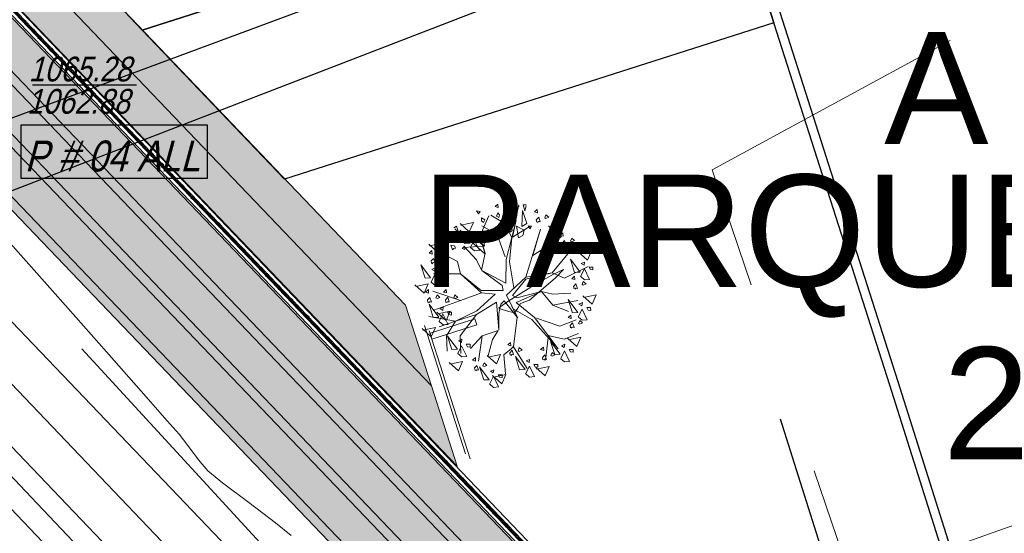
# Model space of a CAD drawing. Header units: metres. Extents: x 1111994 to 1112800, y 1268200 to 1269007.
# Tile 38 of 86: x 1112465 to 1112480, y 1268437 to 1268445. Entities that reach past the tile are written whole.
import ezdxf

# ---------------------------------------------------------------- set-up
doc = ezdxf.new("R2010")
doc.units = ezdxf.units.M
doc.header["$LTSCALE"] = 12.7
doc.header["$MEASUREMENT"] = 0
doc.linetypes.add('DASHED', pattern=[0.75, 0.5, -0.25])
for name, color, linetype in [('A-PISO-CONC_Pluma_Nº__100', 7, 'Continuous'), ('Base', 251, 'Continuous'), ('P-ARBO-CONS', 7, 'Continuous'), ('RED PVC', 5, 'Continuous'), ('TUBERIA SANITARIA', 84, 'Continuous')]:
    doc.layers.add(name, color=color, linetype=linetype)
doc.styles.add('602000', font='arial.ttf', dxfattribs={"height": 1.5})
doc.styles.add('ESPACIOS', font='ARIALN.TTF', dxfattribs={"width": 1.4, "height": 0.3})

# ---------------------------------------------------------------- blocks, each defined once
blk = doc.blocks.new('ARBOLL[27]_1', base_point=(478.425, 240.876))
at = {"layer": 'P-ARBO-CONS', "color": 252, "linetype": 'Continuous', "lineweight": 0}
for p, q in [((478.213, 242.293), (478.258, 242.333)), ((478.258, 242.333), (478.262, 242.278)), ((478.551, 242.125), (478.594, 242.322)), ((478.665, 242.32), (478.716, 242.323)), ((478.695, 242.223), (478.665, 242.32)), ((477.912, 242.222), (477.941, 242.175)), ((477.973, 242.216), (477.912, 242.222)), ((477.941, 242.175), (477.973, 242.216)), ((478.262, 242.278), (478.213, 242.293)), ((478.232, 242.137), (478.258, 242.194)), ((478.258, 242.194), (478.284, 242.159)), ((478.284, 242.159), (478.274, 242.115)), ((478.599, 242.292), (478.409, 242.209)), ((478.409, 242.209), (478.551, 242.125)), ((478.654, 242.232), (478.647, 241.97)), ((478.723, 242.018), (478.654, 242.232)), ((478.713, 242.303), (478.695, 242.223)), ((478.893, 242.247), (478.848, 242.207)), ((478.848, 242.207), (478.897, 242.192)), ((478.897, 242.192), (478.893, 242.247)), ((479.015, 242.113), (479.034, 242.162)), ((479.034, 242.162), (479.08, 242.121)), ((477.795, 241.883), (477.646, 242.019)), ((477.659, 241.991), (477.861, 242.034)), ((477.861, 242.034), (477.795, 241.883)), ((477.994, 242.109), (477.993, 242.065)), ((477.993, 242.065), (478.026, 242.035)), ((478.048, 242.078), (477.994, 242.109)), ((478.109, 242.141), (478.006, 241.914)), ((478.026, 242.035), (478.048, 242.078)), ((478.145, 242.153), (478.361, 242.027)), ((478.274, 242.115), (478.232, 242.137)), ((478.361, 242.027), (478.484, 241.793)), ((478.484, 241.793), (478.548, 242.05)), ((478.554, 242.072), (478.494, 242.059)), ((478.494, 242.059), (478.53, 242.022)), ((478.548, 242.05), (478.494, 241.799)), ((478.53, 242.022), (478.554, 242.072)), ((478.647, 241.97), (478.723, 242.018)), ((478.879, 242.08), (478.918, 242.122)), ((478.886, 242.041), (478.879, 242.08)), ((478.912, 242.052), (478.897, 242.035)), ((478.942, 242.047), (478.912, 242.052)), ((478.918, 242.122), (478.942, 242.047)), ((479.035, 242.102), (479.015, 242.113)), ((479.08, 242.121), (479.035, 242.102)), ((479.09, 241.954), (479.292, 241.997)), ((479.292, 241.997), (479.226, 241.846)), ((477.588, 241.976), (477.545, 241.949)), ((477.56, 241.934), (477.62, 241.88)), ((477.62, 241.88), (477.588, 241.976)), ((477.649, 241.911), (477.806, 241.701)), ((477.716, 241.696), (477.649, 241.911)), ((477.823, 241.838), (477.879, 241.863)), ((477.872, 241.811), (477.823, 241.838)), ((477.879, 241.863), (477.872, 241.811)), ((478.244, 241.842), (477.995, 241.984)), ((478.006, 241.914), (478.042, 241.652)), ((478.376, 241.481), (478.244, 241.842)), ((478.484, 241.952), (478.433, 241.915)), ((478.433, 241.915), (478.457, 241.877)), ((478.457, 241.877), (478.489, 241.908)), ((478.489, 241.908), (478.484, 241.952)), ((478.494, 241.799), (478.778, 241.977)), ((478.682, 241.909), (478.559, 241.975)), ((478.559, 241.975), (478.592, 241.787)), ((478.662, 241.828), (478.682, 241.906)), ((478.708, 241.152), (478.948, 241.927)), ((478.774, 241.934), (478.748, 241.98)), ((478.748, 241.98), (478.802, 241.974)), ((478.802, 241.974), (478.774, 241.934)), ((478.948, 241.927), (478.82, 241.504)), ((479.226, 241.846), (479.077, 241.982)), ((479.31, 241.868), (479.265, 241.828)), ((479.314, 241.813), (479.31, 241.868)), ((477.288, 241.549), (477.139, 241.685)), ((477.152, 241.658), (477.354, 241.7)), ((477.354, 241.7), (477.288, 241.549)), ((477.474, 241.737), (477.445, 241.784)), ((477.445, 241.784), (477.506, 241.778)), ((477.506, 241.778), (477.474, 241.737)), ((477.806, 241.701), (477.716, 241.696)), ((477.736, 241.809), (478.05, 241.523)), ((477.813, 241.631), (477.875, 241.756)), ((478.042, 241.652), (477.84, 241.824)), ((477.84, 241.824), (478.03, 241.651)), ((477.875, 241.756), (477.958, 241.584)), ((477.95, 241.781), (478.012, 241.781)), ((477.971, 241.742), (477.95, 241.781)), ((478.05, 241.523), (477.97, 241.8)), ((477.97, 241.8), (478.054, 241.54)), ((478.015, 241.736), (477.971, 241.742)), ((478.012, 241.781), (478.015, 241.736)), ((478.393, 241.435), (478.484, 241.793)), ((478.484, 241.793), (478.443, 241.397)), ((478.592, 241.787), (478.662, 241.828)), ((478.82, 241.504), (479.199, 241.744)), ((479.199, 241.744), (479.284, 241.81)), ((479.265, 241.828), (479.314, 241.813)), ((479.297, 241.701), (479.335, 241.743)), ((479.304, 241.662), (479.297, 241.701)), ((479.335, 241.743), (479.359, 241.667)), ((479.433, 241.734), (479.452, 241.783)), ((479.452, 241.723), (479.433, 241.734)), ((479.452, 241.783), (479.497, 241.742)), ((479.497, 241.742), (479.452, 241.723)), ((477.191, 241.581), (477.146, 241.541)), ((477.146, 241.541), (477.195, 241.526)), ((477.195, 241.526), (477.191, 241.581)), ((477.328, 241.549), (477.606, 241.406)), ((477.379, 241.633), (477.366, 241.573)), ((477.366, 241.573), (477.414, 241.584)), ((477.424, 241.604), (477.379, 241.633)), ((477.414, 241.584), (477.424, 241.604)), ((477.553, 241.656), (477.497, 241.668)), ((477.497, 241.668), (477.522, 241.592)), ((477.522, 241.592), (477.543, 241.614)), ((477.543, 241.614), (477.565, 241.609)), ((477.57, 241.62), (477.553, 241.656)), ((477.718, 241.651), (477.678, 241.615)), ((477.678, 241.615), (477.724, 241.598)), ((478.03, 241.651), (477.696, 241.631)), ((477.913, 241.43), (477.715, 241.644)), ((477.724, 241.598), (477.718, 241.651)), ((477.877, 241.577), (477.815, 241.629)), ((477.958, 241.584), (477.877, 241.577)), ((478.054, 241.54), (477.993, 241.262)), ((479.141, 241.524), (478.991, 241.66)), ((479.005, 241.633), (479.207, 241.675)), ((479.138, 241.219), (479.414, 241.563)), ((479.207, 241.675), (479.141, 241.524)), ((479.33, 241.673), (479.315, 241.656)), ((479.359, 241.667), (479.33, 241.673)), ((479.414, 241.563), (479.495, 241.63)), ((479.708, 241.426), (479.558, 241.562)), ((479.571, 241.535), (479.774, 241.577)), ((479.774, 241.577), (479.708, 241.426)), ((477.178, 241.414), (477.216, 241.456)), ((477.185, 241.375), (477.178, 241.414)), ((477.211, 241.386), (477.196, 241.369)), ((477.24, 241.381), (477.211, 241.386)), ((477.216, 241.456), (477.24, 241.381)), ((477.313, 241.447), (477.333, 241.496)), ((477.333, 241.436), (477.313, 241.447)), ((477.333, 241.496), (477.378, 241.455)), ((477.378, 241.455), (477.333, 241.436)), ((477.606, 241.406), (477.651, 241.207)), ((477.993, 241.262), (477.913, 241.43)), ((478.388, 241.053), (478.393, 241.435)), ((478.443, 241.397), (478.517, 240.979)), ((479.43, 241.443), (479.588, 241.233)), ((479.498, 241.228), (479.43, 241.443)), ((479.605, 241.37), (479.66, 241.395)), ((479.653, 241.344), (479.605, 241.37)), ((479.66, 241.395), (479.653, 241.344)), ((477.011, 241.35), (477.169, 241.14)), ((477.079, 241.135), (477.011, 241.35)), ((477.186, 241.277), (477.242, 241.302)), ((477.235, 241.251), (477.186, 241.277)), ((477.651, 241.207), (477.215, 241.207)), ((477.242, 241.302), (477.235, 241.251)), ((477.313, 241.22), (477.375, 241.22)), ((477.334, 241.181), (477.313, 241.22)), ((477.375, 241.22), (477.378, 241.175)), ((477.99, 240.899), (477.651, 241.207)), ((477.651, 241.207), (477.988, 240.935)), ((478.324, 241.015), (477.995, 241.261)), ((477.995, 241.261), (478.388, 241.053)), ((478.708, 241.152), (479.138, 241.219)), ((478.709, 241.121), (479.138, 241.219)), ((479.138, 241.219), (479.335, 241.134)), ((479.335, 241.134), (479.716, 241.322)), ((479.588, 241.233), (479.498, 241.228)), ((479.594, 241.163), (479.657, 241.288)), ((479.657, 241.288), (479.739, 241.116)), ((479.732, 241.313), (479.794, 241.313)), ((479.753, 241.274), (479.732, 241.313)), ((479.796, 241.268), (479.753, 241.274)), ((479.794, 241.313), (479.796, 241.268)), ((476.928, 240.999), (477.13, 241.042)), ((477.13, 241.042), (477.064, 240.891)), ((477.169, 241.14), (477.079, 241.135)), ((477.176, 241.07), (477.238, 241.195)), ((477.24, 241.017), (477.178, 241.068)), ((477.238, 241.195), (477.321, 241.023)), ((477.378, 241.175), (477.334, 241.181)), ((478.397, 240.858), (478.708, 241.152)), ((478.495, 240.853), (478.709, 241.121)), ((479.497, 241.167), (479.451, 241.127)), ((479.451, 241.127), (479.501, 241.112)), ((479.483, 241), (479.521, 241.042)), ((479.501, 241.112), (479.497, 241.167)), ((479.521, 241.042), (479.546, 240.966)), ((479.658, 241.11), (479.597, 241.161)), ((479.619, 241.032), (479.638, 241.082)), ((479.638, 241.082), (479.683, 241.041)), ((479.683, 241.041), (479.639, 241.022)), ((479.739, 241.116), (479.658, 241.11)), ((477.064, 240.891), (476.914, 241.027)), ((477.133, 240.95), (477.088, 240.91)), ((477.088, 240.91), (477.137, 240.895)), ((477.137, 240.895), (477.133, 240.95)), ((477.651, 240.774), (477.203, 240.925)), ((477.219, 240.615), (477.99, 240.899)), ((477.321, 241.023), (477.24, 241.017)), ((477.421, 240.951), (477.376, 240.91)), ((477.376, 240.91), (477.425, 240.896)), ((477.425, 240.896), (477.421, 240.951)), ((477.99, 240.899), (477.651, 240.774)), ((477.988, 240.935), (478.34, 240.936)), ((478.211, 240.876), (477.99, 240.899)), ((478.34, 240.936), (478.324, 241.015)), ((478.552, 240.744), (478.964, 240.917)), ((478.565, 240.816), (478.964, 240.917)), ((478.964, 240.917), (479.147, 240.875)), ((478.964, 240.917), (479.144, 240.696)), ((479.147, 240.875), (479.438, 240.895)), ((479.49, 240.961), (479.483, 241)), ((479.516, 240.971), (479.501, 240.955)), ((479.546, 240.966), (479.516, 240.971)), ((479.639, 241.022), (479.619, 241.032)), ((477.119, 240.783), (477.158, 240.825)), ((477.126, 240.744), (477.119, 240.783)), ((477.152, 240.754), (477.137, 240.738)), ((477.182, 240.749), (477.152, 240.754)), ((477.158, 240.825), (477.182, 240.749)), ((477.255, 240.815), (477.274, 240.865)), ((477.275, 240.805), (477.255, 240.815)), ((477.274, 240.865), (477.32, 240.824)), ((477.32, 240.824), (477.275, 240.805)), ((477.408, 240.783), (477.446, 240.826)), ((477.414, 240.744), (477.408, 240.783)), ((477.441, 240.755), (477.426, 240.739)), ((477.47, 240.75), (477.441, 240.755)), ((477.446, 240.826), (477.47, 240.75)), ((477.543, 240.816), (477.563, 240.866)), ((477.563, 240.806), (477.543, 240.816)), ((477.563, 240.866), (477.608, 240.824)), ((477.608, 240.824), (477.563, 240.806)), ((478.237, 240.746), (477.911, 240.546)), ((477.918, 240.609), (478.211, 240.876)), ((478.27, 240.302), (478.237, 240.746)), ((478.361, 240.767), (478.304, 240.712)), ((478.569, 240.505), (478.361, 240.767)), ((478.579, 240.491), (478.397, 240.858)), ((478.397, 240.858), (478.569, 240.505)), ((478.495, 240.853), (478.565, 240.816)), ((478.552, 240.744), (478.849, 240.498)), ((479.144, 240.696), (479.553, 240.775)), ((479.394, 240.789), (479.552, 240.579)), ((479.462, 240.574), (479.394, 240.789)), ((479.569, 240.716), (479.624, 240.741)), ((479.624, 240.741), (479.617, 240.69)), ((479.78, 240.716), (479.63, 240.852)), ((479.643, 240.825), (479.846, 240.868)), ((479.846, 240.868), (479.78, 240.716)), ((477.143, 240.713), (477.3, 240.504)), ((477.21, 240.499), (477.143, 240.713)), ((477.419, 240.448), (477.27, 240.583)), ((477.283, 240.556), (477.485, 240.599)), ((477.317, 240.641), (477.373, 240.665)), ((477.366, 240.614), (477.317, 240.641)), ((477.373, 240.665), (477.366, 240.614)), ((477.485, 240.599), (477.419, 240.448)), ((477.444, 240.584), (477.507, 240.584)), ((477.465, 240.545), (477.444, 240.584)), ((477.507, 240.584), (477.509, 240.539)), ((477.571, 240.437), (477.918, 240.609)), ((478.272, 240.563), (478.27, 240.302)), ((478.304, 240.712), (478.272, 240.563)), ((478.808, 240.464), (478.506, 240.638)), ((478.506, 240.638), (478.579, 240.491)), ((479.144, 240.696), (479.399, 240.598)), ((479.552, 240.579), (479.462, 240.574)), ((479.558, 240.509), (479.621, 240.634)), ((479.617, 240.69), (479.569, 240.716)), ((479.621, 240.634), (479.703, 240.462)), ((479.696, 240.659), (479.758, 240.659)), ((479.717, 240.62), (479.696, 240.659)), ((479.76, 240.614), (479.717, 240.62)), ((479.758, 240.659), (479.76, 240.614)), ((477.571, 240.437), (477.138, 240.516)), ((477.3, 240.504), (477.21, 240.499)), ((477.307, 240.434), (477.369, 240.559)), ((477.308, 240.35), (477.571, 240.437)), ((477.371, 240.38), (477.309, 240.432)), ((477.369, 240.559), (477.452, 240.386)), ((477.571, 240.437), (477.427, 240.203)), ((477.509, 240.539), (477.465, 240.545)), ((477.911, 240.546), (477.571, 240.437)), ((477.911, 240.546), (477.646, 240.204)), ((478.569, 240.505), (478.508, 240.027)), ((479.23, 239.991), (478.808, 240.464)), ((478.849, 240.498), (479.23, 239.991)), ((478.881, 240.487), (479.259, 240.358)), ((479.259, 240.358), (479.526, 240.463)), ((479.44, 240.538), (479.394, 240.497)), ((479.394, 240.497), (479.444, 240.483)), ((479.426, 240.37), (479.465, 240.413)), ((479.444, 240.483), (479.44, 240.538)), ((479.465, 240.413), (479.489, 240.337)), ((479.622, 240.456), (479.561, 240.507)), ((479.562, 240.403), (479.581, 240.453)), ((479.582, 240.393), (479.562, 240.403)), ((479.581, 240.453), (479.627, 240.411)), ((479.627, 240.411), (479.582, 240.393)), ((479.703, 240.462), (479.622, 240.456)), ((477.18, 240.184), (477.031, 240.319)), ((477.044, 240.292), (477.246, 240.335)), ((477.246, 240.335), (477.18, 240.184)), ((477.452, 240.386), (477.371, 240.38)), ((478.263, 240.29), (478.003, 240.203)), ((478.171, 240.143), (478.263, 240.29)), ((479.433, 240.331), (479.426, 240.37)), ((479.459, 240.342), (479.444, 240.326)), ((479.489, 240.337), (479.459, 240.342)), ((477.427, 240.203), (477.436, 239.954)), ((477.443, 240.195), (477.601, 239.986)), ((477.511, 239.981), (477.443, 240.195)), ((477.618, 240.123), (477.674, 240.147)), ((477.666, 240.096), (477.618, 240.123)), ((477.646, 240.204), (477.659, 239.916)), ((477.674, 240.147), (477.666, 240.096)), ((478.003, 240.203), (477.814, 239.999)), ((478.003, 240.203), (477.945, 239.791)), ((477.945, 239.791), (478.003, 240.203)), ((478.096, 239.861), (478.171, 240.143)), ((478.462, 240.096), (478.417, 240.055)), ((478.466, 240.041), (478.462, 240.096)), ((479.068, 240.173), (479.025, 239.807)), ((479.069, 240.206), (479.33, 240.151)), ((479.109, 240.113), (479.267, 239.904)), ((479.177, 239.899), (479.109, 240.113)), ((479.33, 240.151), (479.563, 240.24)), ((479.533, 240.029), (479.384, 240.165)), ((479.397, 240.137), (479.599, 240.18)), ((479.599, 240.18), (479.533, 240.029)), ((477.601, 239.986), (477.511, 239.981)), ((477.608, 239.916), (477.67, 240.041)), ((477.67, 240.041), (477.753, 239.868)), ((477.745, 240.066), (477.807, 240.066)), ((477.766, 240.027), (477.745, 240.066)), ((477.81, 240.021), (477.766, 240.027)), ((477.807, 240.066), (477.81, 240.021)), ((478.508, 240.027), (478.356, 239.896)), ((478.417, 240.055), (478.466, 240.041)), ((478.449, 239.928), (478.487, 239.971)), ((478.456, 239.89), (478.449, 239.928)), ((478.487, 239.971), (478.511, 239.895)), ((478.5, 240.04), (478.732, 239.672)), ((478.584, 239.961), (478.604, 240.011)), ((478.604, 239.951), (478.584, 239.961)), ((478.604, 240.011), (478.649, 239.969)), ((478.649, 239.969), (478.604, 239.951)), ((478.994, 240.021), (478.949, 239.98)), ((478.949, 239.98), (478.998, 239.965)), ((478.998, 239.965), (478.994, 240.021)), ((479.116, 239.886), (479.136, 239.935)), ((479.136, 239.935), (479.181, 239.894)), ((479.273, 239.834), (479.336, 239.959)), ((479.284, 240.041), (479.339, 240.065)), ((479.332, 240.014), (479.284, 240.041)), ((479.339, 240.065), (479.332, 240.014)), ((479.336, 239.959), (479.418, 239.786)), ((479.411, 239.984), (479.473, 239.984)), ((479.432, 239.945), (479.411, 239.984)), ((479.475, 239.939), (479.432, 239.945)), ((479.473, 239.984), (479.475, 239.939)), ((477.618, 239.637), (477.468, 239.772)), ((477.481, 239.745), (477.684, 239.788)), ((477.672, 239.862), (477.61, 239.914)), ((477.684, 239.788), (477.618, 239.637)), ((477.753, 239.868), (477.672, 239.862)), ((477.894, 239.85), (477.848, 239.81)), ((477.848, 239.81), (477.897, 239.795)), ((477.897, 239.795), (477.894, 239.85)), ((478.016, 239.715), (478.035, 239.765)), ((478.035, 239.765), (478.08, 239.724)), ((478.236, 239.747), (478.086, 239.883)), ((478.099, 239.856), (478.302, 239.898)), ((478.302, 239.898), (478.236, 239.747)), ((478.356, 239.896), (478.383, 239.585)), ((478.482, 239.9), (478.467, 239.884)), ((478.511, 239.895), (478.482, 239.9)), ((478.54, 239.869), (478.697, 239.659)), ((478.608, 239.654), (478.54, 239.869)), ((478.715, 239.796), (478.77, 239.821)), ((478.763, 239.77), (478.715, 239.796)), ((478.77, 239.821), (478.763, 239.77)), ((478.98, 239.853), (479.019, 239.895)), ((478.987, 239.814), (478.98, 239.853)), ((479.013, 239.825), (478.998, 239.808)), ((479.043, 239.82), (479.013, 239.825)), ((479.019, 239.895), (479.043, 239.82)), ((479.136, 239.875), (479.116, 239.886)), ((479.181, 239.894), (479.136, 239.875)), ((479.267, 239.904), (479.177, 239.899)), ((479.337, 239.78), (479.276, 239.832)), ((479.418, 239.786), (479.337, 239.78)), ((477.88, 239.683), (477.918, 239.725)), ((477.887, 239.644), (477.88, 239.683)), ((477.913, 239.655), (477.898, 239.638)), ((477.943, 239.649), (477.913, 239.655)), ((477.918, 239.725), (477.943, 239.649)), ((477.96, 239.703), (478.118, 239.493)), ((478.028, 239.488), (477.96, 239.703)), ((478.036, 239.705), (478.016, 239.715)), ((478.08, 239.724), (478.036, 239.705)), ((478.135, 239.63), (478.19, 239.655)), ((478.183, 239.604), (478.135, 239.63)), ((478.19, 239.655), (478.183, 239.604)), ((478.697, 239.659), (478.608, 239.654)), ((478.704, 239.589), (478.767, 239.714)), ((478.767, 239.714), (478.849, 239.542)), ((478.841, 239.739), (478.904, 239.739)), ((478.863, 239.7), (478.841, 239.739)), ((478.906, 239.694), (478.863, 239.7)), ((479.02, 239.557), (478.87, 239.692)), ((478.883, 239.665), (479.086, 239.708)), ((478.904, 239.739), (478.906, 239.694)), ((479.086, 239.708), (479.02, 239.557)), ((478.118, 239.493), (478.028, 239.488)), ((478.124, 239.423), (478.187, 239.548)), ((478.321, 239.426), (478.172, 239.561)), ((478.185, 239.534), (478.387, 239.577)), ((478.187, 239.548), (478.269, 239.376)), ((478.262, 239.573), (478.324, 239.573)), ((478.283, 239.534), (478.262, 239.573)), ((478.327, 239.528), (478.283, 239.534)), ((478.387, 239.577), (478.321, 239.426)), ((478.324, 239.573), (478.327, 239.528)), ((478.768, 239.535), (478.707, 239.587)), ((478.849, 239.542), (478.768, 239.535)), ((478.188, 239.369), (478.127, 239.421)), ((478.269, 239.376), (478.188, 239.369))]:
    blk.add_line(p, q, dxfattribs=at)
blk = doc.blocks.new('reja[31]_1', base_point=(474.06, 241.58))
at = {"layer": 'A-PISO-CONC_Pluma_Nº__100', "linetype": 'Continuous'}
for points in [[(470.638, 245.273), (470.61, 245.302), (470.581, 245.274), (470.609, 245.245)], [(470.776, 245.128), (470.748, 245.157), (470.719, 245.129), (470.747, 245.1)], [(470.873, 245.027), (470.845, 245.056), (470.816, 245.028), (470.844, 244.999)], [(471.066, 244.825), (471.039, 244.854), (471.01, 244.826), (471.037, 244.797)], [(471.26, 244.622), (471.232, 244.651), (471.203, 244.624), (471.231, 244.595)], [(471.357, 244.521), (471.329, 244.55), (471.3, 244.522), (471.328, 244.494)], [(471.523, 244.348), (471.495, 244.377), (471.466, 244.349), (471.494, 244.32)], [(471.688, 244.174), (471.661, 244.203), (471.632, 244.176), (471.66, 244.147)], [(471.854, 244.001), (471.827, 244.03), (471.798, 244.002), (471.826, 243.973)], [(472.02, 243.828), (471.993, 243.856), (471.964, 243.829), (471.991, 243.8)], [(472.186, 243.654), (472.159, 243.683), (472.13, 243.655), (472.157, 243.627)], [(472.352, 243.481), (472.325, 243.51), (472.296, 243.482), (472.323, 243.453)], [(472.518, 243.307), (472.49, 243.336), (472.462, 243.309), (472.489, 243.28)], [(472.684, 243.134), (472.656, 243.163), (472.627, 243.135), (472.655, 243.106)], [(472.85, 242.961), (472.822, 242.989), (472.793, 242.962), (472.821, 242.933)], [(473.016, 242.787), (472.988, 242.816), (472.959, 242.788), (472.987, 242.76)], [(473.182, 242.614), (473.154, 242.643), (473.125, 242.615), (473.153, 242.586)], [(473.348, 242.44), (473.32, 242.469), (473.291, 242.442), (473.319, 242.413)], [(473.486, 242.296), (473.458, 242.325), (473.429, 242.297), (473.457, 242.268)], [(473.624, 242.151), (473.597, 242.18), (473.568, 242.153), (473.595, 242.124)], [(473.763, 242.007), (473.735, 242.036), (473.706, 242.008), (473.734, 241.979)], [(473.901, 241.862), (473.873, 241.891), (473.844, 241.864), (473.872, 241.835)], [(474.039, 241.718), (474.011, 241.747), (473.983, 241.719), (474.01, 241.69)], [(474.177, 241.573), (474.15, 241.602), (474.121, 241.575), (474.148, 241.546)], [(474.316, 241.429), (474.288, 241.458), (474.259, 241.43), (474.287, 241.401)], [(474.454, 241.284), (474.426, 241.313), (474.397, 241.286), (474.425, 241.257)], [(474.551, 241.183), (474.523, 241.212), (474.494, 241.184), (474.522, 241.156)], [(474.744, 240.981), (474.717, 241.01), (474.688, 240.982), (474.715, 240.953)], [(474.938, 240.779), (474.91, 240.807), (474.881, 240.78), (474.909, 240.751)], [(475.035, 240.677), (475.007, 240.706), (474.978, 240.679), (475.006, 240.65)], [(475.201, 240.504), (475.173, 240.533), (475.144, 240.505), (475.172, 240.476)], [(475.366, 240.331), (475.339, 240.36), (475.31, 240.332), (475.338, 240.303)], [(475.532, 240.157), (475.505, 240.186), (475.476, 240.158), (475.504, 240.13)], [(475.698, 239.984), (475.671, 240.013), (475.642, 239.985), (475.669, 239.956)], [(475.864, 239.81), (475.837, 239.839), (475.808, 239.812), (475.835, 239.783)], [(476.03, 239.637), (476.003, 239.666), (475.974, 239.638), (476.001, 239.609)], [(476.196, 239.464), (476.168, 239.492), (476.14, 239.465), (476.167, 239.436)], [(476.362, 239.29), (476.334, 239.319), (476.305, 239.291), (476.333, 239.263)], [(476.528, 239.117), (476.5, 239.146), (476.471, 239.118), (476.499, 239.089)], [(476.694, 238.943), (476.666, 238.972), (476.637, 238.945), (476.665, 238.916)], [(476.86, 238.77), (476.832, 238.799), (476.803, 238.771), (476.831, 238.742)], [(477.026, 238.597), (476.998, 238.625), (476.969, 238.598), (476.997, 238.569)], [(477.164, 238.452), (477.136, 238.481), (477.107, 238.453), (477.135, 238.424)], [(477.302, 238.308), (477.275, 238.336), (477.246, 238.309), (477.273, 238.28)], [(477.441, 238.163), (477.413, 238.192), (477.384, 238.164), (477.412, 238.135)], [(477.579, 238.019), (477.551, 238.047), (477.522, 238.02), (477.55, 237.991)], [(477.717, 237.874), (477.689, 237.903), (477.661, 237.875), (477.688, 237.846)], [(477.855, 237.73), (477.828, 237.758), (477.799, 237.731), (477.826, 237.702)], [(477.994, 237.585), (477.966, 237.614), (477.937, 237.586), (477.965, 237.557)], [(478.132, 237.441), (478.104, 237.469), (478.075, 237.442), (478.103, 237.413)], [(478.229, 237.339), (478.201, 237.368), (478.172, 237.341), (478.2, 237.312)], [(478.422, 237.137), (478.395, 237.166), (478.366, 237.138), (478.393, 237.109)]]:
    blk.add_hatch(color=256, dxfattribs=at).paths.add_polyline_path(points, flags=0)
for p, q in [((462.334, 253.95), (485.809, 229.418)), ((462.374, 253.988), (485.771, 229.536)), ((462.266, 253.884), (485.874, 229.213)), ((462.306, 253.922), (485.836, 229.331)), ((462.32, 253.936), (485.822, 229.374)), ((470.61, 245.302), (470.581, 245.274)), ((470.581, 245.274), (470.609, 245.245)), ((470.609, 245.245), (470.638, 245.273)), ((470.638, 245.273), (470.61, 245.302)), ((470.748, 245.157), (470.719, 245.129)), ((470.719, 245.129), (470.747, 245.1)), ((470.747, 245.1), (470.776, 245.128)), ((470.776, 245.128), (470.748, 245.157)), ((470.845, 245.056), (470.816, 245.028)), ((470.816, 245.028), (470.844, 244.999)), ((470.844, 244.999), (470.873, 245.027)), ((470.873, 245.027), (470.845, 245.056)), ((471.039, 244.854), (471.01, 244.826)), ((471.01, 244.826), (471.037, 244.797)), ((471.037, 244.797), (471.066, 244.825)), ((471.066, 244.825), (471.039, 244.854)), ((471.232, 244.651), (471.203, 244.624)), ((471.203, 244.624), (471.231, 244.595)), ((471.231, 244.595), (471.26, 244.622)), ((471.26, 244.622), (471.232, 244.651)), ((471.329, 244.55), (471.3, 244.522)), ((471.357, 244.521), (471.329, 244.55)), ((471.3, 244.522), (471.328, 244.494)), ((471.328, 244.494), (471.357, 244.521)), ((471.495, 244.377), (471.466, 244.349)), ((471.495, 244.377), (471.466, 244.349)), ((471.466, 244.349), (471.494, 244.32)), ((471.466, 244.349), (471.494, 244.32)), ((471.494, 244.32), (471.523, 244.348)), ((471.494, 244.32), (471.523, 244.348)), ((471.523, 244.348), (471.495, 244.377)), ((471.523, 244.348), (471.495, 244.377)), ((471.661, 244.203), (471.632, 244.176)), ((471.632, 244.176), (471.66, 244.147)), ((471.66, 244.147), (471.688, 244.174)), ((471.688, 244.174), (471.661, 244.203)), ((471.827, 244.03), (471.798, 244.002)), ((471.798, 244.002), (471.826, 243.973)), ((471.826, 243.973), (471.854, 244.001)), ((471.854, 244.001), (471.827, 244.03)), ((471.993, 243.856), (471.964, 243.829)), ((471.964, 243.829), (471.991, 243.8)), ((471.991, 243.8), (472.02, 243.828)), ((472.02, 243.828), (471.993, 243.856)), ((472.159, 243.683), (472.13, 243.655)), ((472.13, 243.655), (472.157, 243.627)), ((472.157, 243.627), (472.186, 243.654)), ((472.186, 243.654), (472.159, 243.683)), ((472.325, 243.51), (472.296, 243.482)), ((472.296, 243.482), (472.323, 243.453)), ((472.323, 243.453), (472.352, 243.481)), ((472.352, 243.481), (472.325, 243.51)), ((472.49, 243.336), (472.462, 243.309)), ((472.462, 243.309), (472.489, 243.28)), ((472.489, 243.28), (472.518, 243.307)), ((472.518, 243.307), (472.49, 243.336)), ((472.656, 243.163), (472.627, 243.135)), ((472.627, 243.135), (472.655, 243.106)), ((472.655, 243.106), (472.684, 243.134)), ((472.684, 243.134), (472.656, 243.163)), ((472.822, 242.989), (472.793, 242.962)), ((472.793, 242.962), (472.821, 242.933)), ((472.821, 242.933), (472.85, 242.961)), ((472.85, 242.961), (472.822, 242.989)), ((472.988, 242.816), (472.959, 242.788)), ((473.016, 242.787), (472.988, 242.816)), ((472.959, 242.788), (472.987, 242.76)), ((472.987, 242.76), (473.016, 242.787)), ((473.154, 242.643), (473.125, 242.615)), ((473.182, 242.614), (473.154, 242.643)), ((473.125, 242.615), (473.153, 242.586)), ((473.153, 242.586), (473.182, 242.614)), ((473.32, 242.469), (473.291, 242.442)), ((473.291, 242.442), (473.319, 242.413)), ((473.319, 242.413), (473.348, 242.44)), ((473.348, 242.44), (473.32, 242.469)), ((473.458, 242.325), (473.429, 242.297)), ((473.486, 242.296), (473.458, 242.325)), ((473.429, 242.297), (473.457, 242.268)), ((473.457, 242.268), (473.486, 242.296)), ((473.597, 242.18), (473.568, 242.153)), ((473.624, 242.151), (473.597, 242.18)), ((473.568, 242.153), (473.595, 242.124)), ((473.595, 242.124), (473.624, 242.151)), ((473.735, 242.036), (473.706, 242.008)), ((473.706, 242.008), (473.734, 241.979)), ((473.734, 241.979), (473.763, 242.007)), ((473.763, 242.007), (473.735, 242.036)), ((473.873, 241.891), (473.844, 241.864)), ((473.844, 241.864), (473.872, 241.835)), ((473.872, 241.835), (473.901, 241.862)), ((473.901, 241.862), (473.873, 241.891)), ((474.011, 241.747), (473.983, 241.719)), ((473.983, 241.719), (474.01, 241.69)), ((474.01, 241.69), (474.039, 241.718)), ((474.039, 241.718), (474.011, 241.747)), ((474.15, 241.602), (474.121, 241.575)), ((474.121, 241.575), (474.148, 241.546)), ((474.148, 241.546), (474.177, 241.573)), ((474.177, 241.573), (474.15, 241.602)), ((474.288, 241.458), (474.259, 241.43)), ((474.259, 241.43), (474.287, 241.401)), ((474.287, 241.401), (474.316, 241.429)), ((474.316, 241.429), (474.288, 241.458)), ((474.426, 241.313), (474.397, 241.286)), ((474.397, 241.286), (474.425, 241.257)), ((474.425, 241.257), (474.454, 241.284)), ((474.454, 241.284), (474.426, 241.313)), ((474.523, 241.212), (474.494, 241.184)), ((474.551, 241.183), (474.523, 241.212)), ((474.494, 241.184), (474.522, 241.156)), ((474.522, 241.156), (474.551, 241.183)), ((474.717, 241.01), (474.688, 240.982)), ((474.688, 240.982), (474.715, 240.953)), ((474.715, 240.953), (474.744, 240.981)), ((474.744, 240.981), (474.717, 241.01)), ((474.91, 240.807), (474.881, 240.78)), ((474.881, 240.78), (474.909, 240.751)), ((474.909, 240.751), (474.938, 240.779)), ((474.938, 240.779), (474.91, 240.807)), ((475.007, 240.706), (474.978, 240.679)), ((474.978, 240.679), (475.006, 240.65)), ((475.006, 240.65), (475.035, 240.677)), ((475.035, 240.677), (475.007, 240.706)), ((475.173, 240.533), (475.144, 240.505)), ((475.173, 240.533), (475.144, 240.505)), ((475.144, 240.505), (475.172, 240.476)), ((475.144, 240.505), (475.172, 240.476)), ((475.172, 240.476), (475.201, 240.504)), ((475.172, 240.476), (475.201, 240.504)), ((475.201, 240.504), (475.173, 240.533)), ((475.201, 240.504), (475.173, 240.533)), ((475.339, 240.36), (475.31, 240.332)), ((475.31, 240.332), (475.338, 240.303)), ((475.338, 240.303), (475.366, 240.331)), ((475.366, 240.331), (475.339, 240.36)), ((475.505, 240.186), (475.476, 240.158)), ((475.476, 240.158), (475.504, 240.13)), ((475.504, 240.13), (475.532, 240.157)), ((475.532, 240.157), (475.505, 240.186)), ((475.671, 240.013), (475.642, 239.985)), ((475.642, 239.985), (475.669, 239.956)), ((475.669, 239.956), (475.698, 239.984)), ((475.698, 239.984), (475.671, 240.013)), ((475.837, 239.839), (475.808, 239.812)), ((475.808, 239.812), (475.835, 239.783)), ((475.835, 239.783), (475.864, 239.81)), ((475.864, 239.81), (475.837, 239.839)), ((476.003, 239.666), (475.974, 239.638)), ((475.974, 239.638), (476.001, 239.609)), ((476.001, 239.609), (476.03, 239.637)), ((476.03, 239.637), (476.003, 239.666)), ((476.168, 239.492), (476.14, 239.465)), ((476.14, 239.465), (476.167, 239.436)), ((476.167, 239.436), (476.196, 239.464)), ((476.196, 239.464), (476.168, 239.492)), ((476.334, 239.319), (476.305, 239.291)), ((476.305, 239.291), (476.333, 239.263)), ((476.333, 239.263), (476.362, 239.29)), ((476.362, 239.29), (476.334, 239.319)), ((476.5, 239.146), (476.471, 239.118)), ((476.528, 239.117), (476.5, 239.146)), ((476.471, 239.118), (476.499, 239.089)), ((476.499, 239.089), (476.528, 239.117)), ((476.666, 238.972), (476.637, 238.945)), ((476.694, 238.943), (476.666, 238.972)), ((476.637, 238.945), (476.665, 238.916)), ((476.665, 238.916), (476.694, 238.943)), ((476.832, 238.799), (476.803, 238.771)), ((476.803, 238.771), (476.831, 238.742)), ((476.831, 238.742), (476.86, 238.77)), ((476.86, 238.77), (476.832, 238.799)), ((476.998, 238.625), (476.969, 238.598)), ((476.969, 238.598), (476.997, 238.569)), ((476.997, 238.569), (477.026, 238.597)), ((477.026, 238.597), (476.998, 238.625)), ((477.136, 238.481), (477.107, 238.453)), ((477.107, 238.453), (477.135, 238.424)), ((477.135, 238.424), (477.164, 238.452)), ((477.164, 238.452), (477.136, 238.481)), ((477.275, 238.336), (477.246, 238.309)), ((477.302, 238.308), (477.275, 238.336)), ((477.246, 238.309), (477.273, 238.28)), ((477.273, 238.28), (477.302, 238.308)), ((477.413, 238.192), (477.384, 238.164)), ((477.441, 238.163), (477.413, 238.192)), ((477.384, 238.164), (477.412, 238.135)), ((477.412, 238.135), (477.441, 238.163)), ((477.551, 238.047), (477.522, 238.02)), ((477.522, 238.02), (477.55, 237.991)), ((477.55, 237.991), (477.579, 238.019)), ((477.579, 238.019), (477.551, 238.047)), ((477.689, 237.903), (477.661, 237.875)), ((477.661, 237.875), (477.688, 237.846)), ((477.688, 237.846), (477.717, 237.874)), ((477.717, 237.874), (477.689, 237.903)), ((477.828, 237.758), (477.799, 237.731)), ((477.799, 237.731), (477.826, 237.702)), ((477.826, 237.702), (477.855, 237.73)), ((477.855, 237.73), (477.828, 237.758)), ((477.966, 237.614), (477.937, 237.586)), ((477.937, 237.586), (477.965, 237.557)), ((477.965, 237.557), (477.994, 237.585)), ((477.994, 237.585), (477.966, 237.614)), ((478.104, 237.469), (478.075, 237.442)), ((478.075, 237.442), (478.103, 237.413)), ((478.103, 237.413), (478.132, 237.441)), ((478.132, 237.441), (478.104, 237.469)), ((478.201, 237.368), (478.172, 237.341)), ((478.172, 237.341), (478.2, 237.312)), ((478.2, 237.312), (478.229, 237.339)), ((478.229, 237.339), (478.201, 237.368)), ((478.395, 237.166), (478.366, 237.138)), ((478.366, 237.138), (478.393, 237.109)), ((478.393, 237.109), (478.422, 237.137)), ((478.422, 237.137), (478.395, 237.166))]:
    blk.add_line(p, q, dxfattribs=at)

msp = doc.modelspace()

# ---------------------------------------------------------------- hatches: boundary and pattern name
at = {"layer": 'Base', "linetype": 'Continuous'}
h = msp.add_hatch(dxfattribs=at)
h.set_pattern_fill('AR_SAND_0001', color=256, style=0, pattern_type=2)
h.set_pattern_definition([(100.2374, (1112446.7304, 1268429.37912), (-0.3483281, 0.1653246), [0, -0.304, 0, -0.34, 0, -0.325]), (70.2374, (1112446.7304, 1268429.3791), (-0.3395943, 0.5731844), [0, -0.164, 0, -0.274, 0, -0.105]), (30.2374, (1112446.61772, 1268429.16045), (0.2842925, 0.5541608), [0, -0.1, 0, -0.36, 0, -0.47]), (20.2374, (1112446.6177, 1268429.16045), (0.119367, 0.6148463), [0, -0.05, 0, -0.236, 0, -0.27])])
h.paths.add_polyline_path([(1112452.649, 1268457.612), (1112450.53, 1268456.934), (1112477.951, 1268428.277), (1112479.396, 1268429.659)], flags=0)
at = {"layer": 'Base', "linetype": 'Continuous', "lineweight": 0}
for points in [[(1112478.958, 1268429.032), (1112451.855, 1268457.358), (1112451.963, 1268457.461), (1112478.963, 1268429.245)], [(1112478.452, 1268428.549), (1112451.113, 1268457.12), (1112451.221, 1268457.224), (1112478.457, 1268428.761)], [(1112477.947, 1268428.065), (1112450.256, 1268457.004), (1112450.53, 1268456.934), (1112477.951, 1268428.277)], [(1112471.174, 1268439.396), (1112470.757, 1268440.7), (1112464.191, 1268447.561), (1112463.556, 1268447.358)], [(1112471.174, 1268439.396), (1112463.556, 1268447.358), (1112462.92, 1268447.154), (1112471.591, 1268438.092)]]:
    msp.add_hatch(color=256, dxfattribs=at).paths.add_polyline_path(points, flags=0)

# ---------------------------------------------------------------- linework, layer by layer
at = {"layer": 'Base', "linetype": 'Continuous'}
for p, q in [((1112415.011, 1268492.029), (1112473.863, 1268430.524)), ((1112414.27, 1268491.791), (1112473.357, 1268430.04)), ((1112413.528, 1268491.554), (1112472.852, 1268429.556)), ((1112472.346, 1268429.072), (1112412.786, 1268491.317))]:
    msp.add_line(p, q, dxfattribs=at)
at = {"layer": 'Base', "linetype": 'Continuous', "lineweight": 0}
for p, q in [((1112464.231, 1268441.848), (1112464.705, 1268441.313)), ((1112464.705, 1268441.313), (1112465.296, 1268440.645)), ((1112473.141, 1268441.197), (1112472.782, 1268440.987)), ((1112473.314, 1268441.278), (1112473.141, 1268441.197)), ((1112473.183, 1268441.138), (1112473.314, 1268441.278)), ((1112472.914, 1268440.907), (1112473.183, 1268441.138)), ((1112472.782, 1268440.987), (1112472.428, 1268440.767)), ((1112472.76, 1268440.781), (1112472.914, 1268440.907)), ((1112472.428, 1268440.767), (1112472.268, 1268440.655)), ((1112472.572, 1268440.649), (1112472.617, 1268440.725)), ((1112472.617, 1268440.725), (1112472.688, 1268440.754)), ((1112472.688, 1268440.754), (1112472.76, 1268440.781)), ((1112465.296, 1268440.645), (1112465.916, 1268439.943)), ((1112472.268, 1268440.655), (1112472.276, 1268440.647)), ((1112472.276, 1268440.647), (1112472.322, 1268440.626)), ((1112472.322, 1268440.626), (1112472.429, 1268440.594)), ((1112472.429, 1268440.594), (1112472.525, 1268440.575)), ((1112472.525, 1268440.575), (1112472.572, 1268440.649)), ((1112471.061, 1268440.368), (1112471.725, 1268438.296)), ((1112471.14, 1268440.285), (1112471.803, 1268438.215)), ((1112465.916, 1268439.943), (1112466.481, 1268439.305)), ((1112466.481, 1268439.305), (1112466.901, 1268438.828)), ((1112466.901, 1268438.828), (1112467.091, 1268438.611)), ((1112467.091, 1268438.611), (1112467.233, 1268438.427)), ((1112463.808, 1268438.531), (1112464.696, 1268437.595)), ((1112463.808, 1268438.531), (1112464.696, 1268437.595)), ((1112467.233, 1268438.427), (1112467.408, 1268438.197)), ((1112467.408, 1268438.197), (1112467.557, 1268438.02)), ((1112467.557, 1268438.02), (1112467.797, 1268437.826)), ((1112467.797, 1268437.826), (1112468.221, 1268437.504)), ((1112464.696, 1268437.595), (1112465.473, 1268436.774)), ((1112464.696, 1268437.595), (1112465.473, 1268436.774)), ((1112468.221, 1268437.504), (1112468.65, 1268437.178)), ((1112468.65, 1268437.178), (1112468.904, 1268436.973))]:
    msp.add_line(p, q, dxfattribs=at)
at = {"layer": 'Base', "linetype": 'DASHED', "lineweight": 0, "flags": 128}
msp.add_lwpolyline([(1112554.936, 1268485.826), (1112545.158, 1268480.583), (1112533.084, 1268474.037), (1112521.01, 1268467.491), (1112501.852, 1268457.065), (1112475.717, 1268442.888), (1112483.238, 1268420.719), (1112413.831, 1268496.222), (1112460.499, 1268511.475), (1112455.233, 1268527.934), (1112492.324, 1268539.801), (1112497.586, 1268523.383), (1112516.953, 1268529.616), (1112520.019, 1268519.812), (1112541.138, 1268523.247), (1112542.567, 1268524.498)], dxfattribs=at)
at = {"layer": 'Base', "linetype": 'Continuous', "lineweight": 0, "flags": 128}
for points in [[(1112447.185, 1268466.413), (1112450.201, 1268456.986), (1112450.256, 1268457.004), (1112477.947, 1268428.065), (1112477.296, 1268427.442), (1112474.515, 1268424.781), (1112471.334, 1268428.104), (1112446.278, 1268454.29), (1112439.753, 1268461.109), (1112414.697, 1268487.295), (1112411.302, 1268490.842), (1112416.336, 1268492.452), (1112442.641, 1268464.962), (1112447.184, 1268466.415)], [(1112471.174, 1268439.396), (1112470.757, 1268440.7), (1112464.191, 1268447.561), (1112463.556, 1268447.358)], [(1112471.174, 1268439.396), (1112471.591, 1268438.092), (1112462.92, 1268447.154), (1112463.556, 1268447.358)], [(1112471.184, 1268440.148), (1112471.154, 1268440.243), (1112471.879, 1268440.476), (1112471.91, 1268440.38)]]:
    msp.add_lwpolyline(points, close=True, dxfattribs=at)
for points in [[(1112468.243, 1268393.273), (1112484.338, 1268407.393), (1112479.852, 1268436.874), (1112491.077, 1268440.862), (1112532.959, 1268463.68), (1112557.676, 1268477.261)], [(1112464.231, 1268441.848), (1112464.705, 1268441.313), (1112465.296, 1268440.645), (1112465.916, 1268439.943), (1112466.481, 1268439.305), (1112466.901, 1268438.828), (1112467.091, 1268438.611), (1112467.233, 1268438.427), (1112467.408, 1268438.197), (1112467.557, 1268438.02), (1112467.797, 1268437.826), (1112468.221, 1268437.504), (1112468.65, 1268437.178), (1112468.904, 1268436.973)]]:
    msp.add_lwpolyline(points, dxfattribs=at)
at = {"layer": 'Base', "linetype": 'Continuous', "flags": 128}
for points in [[(1112478.452, 1268428.549), (1112477.947, 1268428.065), (1112450.256, 1268457.004), (1112452.534, 1268457.732)], [(1112478.349, 1268428.657), (1112477.951, 1268428.277), (1112450.53, 1268456.934), (1112452.58, 1268457.59)], [(1112479.469, 1268429.729), (1112478.963, 1268429.245), (1112451.963, 1268457.461)], [(1112479.572, 1268429.62), (1112478.958, 1268429.032), (1112451.855, 1268457.358)], [(1112478.958, 1268429.032), (1112478.452, 1268428.549), (1112451.113, 1268457.12)], [(1112478.855, 1268429.141), (1112478.457, 1268428.761), (1112451.221, 1268457.224)]]:
    msp.add_lwpolyline(points, dxfattribs=at)
for points in [[(1112478.349, 1268428.657), (1112477.951, 1268428.277), (1112450.53, 1268456.934), (1112452.649, 1268457.612), (1112479.396, 1268429.659)], [(1112466.496, 1268445.148), (1112475.799, 1268448.124), (1112476.713, 1268445.267), (1112468.8, 1268442.736), (1112466.496, 1268445.148)], [(1112466.496, 1268445.148), (1112466.112, 1268445.551), (1112473.395, 1268447.88), (1112473.547, 1268447.404)]]:
    msp.add_lwpolyline(points, close=True, dxfattribs=at)
msp.add_lwpolyline([(1112472.738, 1268394.711), (1112476.126, 1268396.356, 0.30453), (1112485.125, 1268419.206), (1112481.954, 1268429.246), (1112478.729, 1268439.456), (1112475.942, 1268448.17), (1112475.799, 1268448.124), (1112478.586, 1268439.41), (1112481.811, 1268429.2), (1112484.979, 1268419.167, -0.304303), (1112476.051, 1268396.486), (1112471.732, 1268394.389)], format="xyb", close=True, dxfattribs=at)
for points in [[(1112472.857, 1268394.749), (1112476.245, 1268396.394, 0.3019), (1112485.124, 1268419.206), (1112481.954, 1268429.246), (1112478.729, 1268439.456)], [(1112459.321, 1268390.419), (1112475.112, 1268398.087, 0.302132), (1112483.175, 1268418.736), (1112476.822, 1268438.854)]]:
    msp.add_lwpolyline(points, format="xyb", dxfattribs=at)
at = {"layer": 'RED PVC'}
msp.add_line((1112484.809, 1268451.315), (1112464.372, 1268443.716), dxfattribs=at)
at = {"layer": 'RED PVC', "linetype": 'ByBlock'}
msp.add_line((1112466.402, 1268444.257, 0.039), (1112464.722, 1268444.257, 0.039), dxfattribs=at)
msp.add_lwpolyline([(1112464.533, 1268442.755), (1112467.551, 1268442.755), (1112467.551, 1268443.61), (1112464.533, 1268443.61)], close=True, dxfattribs=at)
at = {"layer": 'TUBERIA SANITARIA'}
msp.add_line((1112463.455, 1268442.191), (1112486.583, 1268451.122), dxfattribs=at)

# ---------------------------------------------------------------- block references
at = {"layer": 'Base', "linetype": 'Continuous', "lineweight": 0}
msp.add_blockref('reja[31]_1', (1112468.053, 1268441.58), dxfattribs=at)
at = {"layer": 'Base', "linetype": 'Continuous'}
msp.add_blockref('ARBOLL[27]_1', (1112472.418, 1268440.876), dxfattribs=at)

# ---------------------------------------------------------------- texts
at = {"layer": 'Base', "style": '602000'}
for s, height, p in [('A', 1.815, (1112478.499, 1268443.304)), ('PARQUEADERO', 1.81514, (1112471.016, 1268440.995)), ('2', 1.815, (1112479.45, 1268438.204))]:
    msp.add_text(s, height=height, dxfattribs=at).set_placement(p)
at = {"layer": 'RED PVC', "linetype": 'ByBlock', "style": 'ESPACIOS', "oblique": 15}
for s, height, p in [('1065.28', 0.4, (1112464.658, 1268444.318, 0.039)), ('1062.88', 0.4, (1112464.631, 1268443.796, 0.039)), ('P # 04 ALL ', 0.5, (1112464.593, 1268442.861))]:
    msp.add_text(s, height=height, dxfattribs=at).set_placement(p)

doc.saveas('drawing.dxf')
